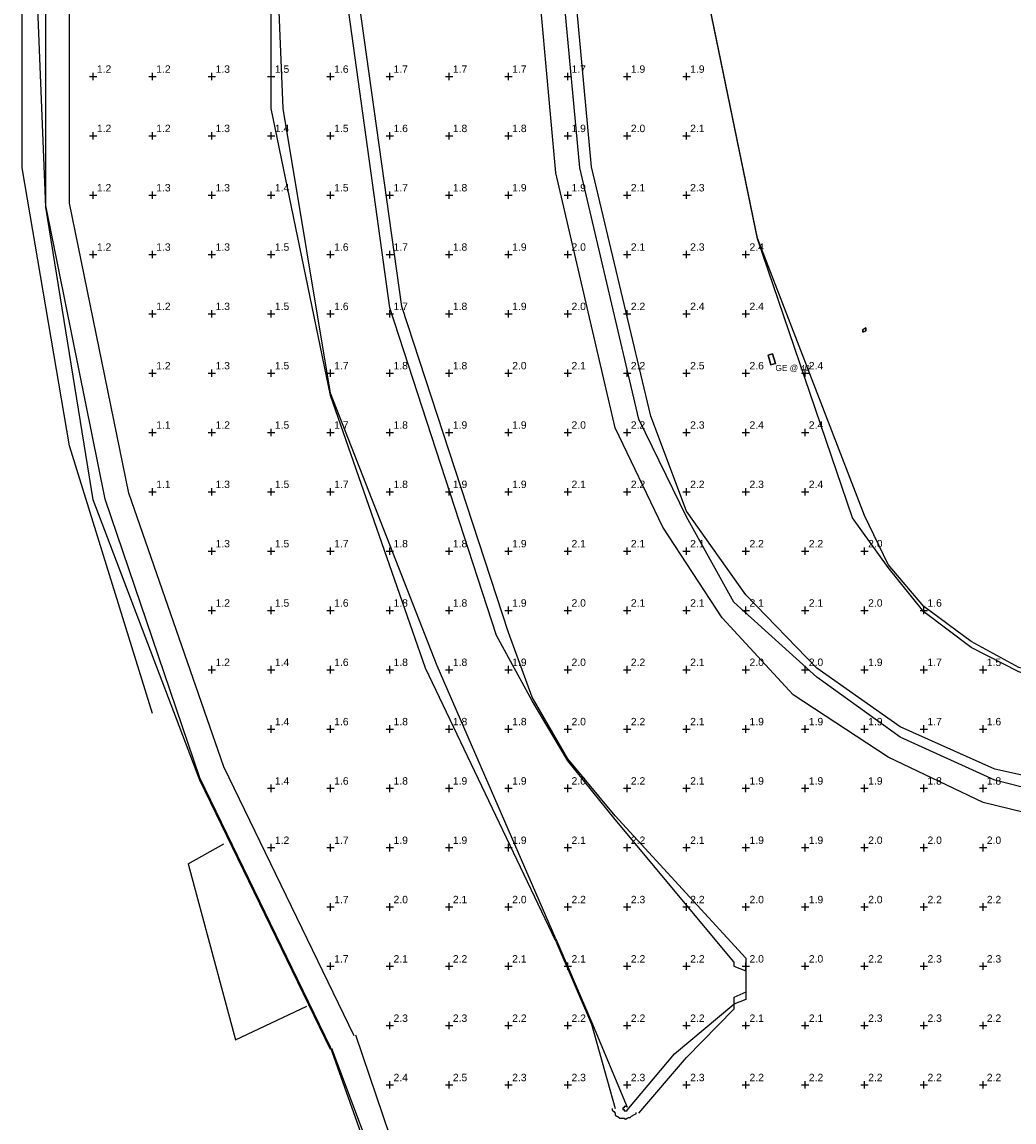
# Model space of a CAD drawing. Header units: feet. Extents: x 1564727 to 1564995, y 636134 to 636725.
# Tile 8 of 13: x 1564727 to 1564811, y 636543 to 636636. Entities that reach past the tile are written whole.
import ezdxf
from ezdxf.enums import TextEntityAlignment as Align

# ---------------------------------------------------------------- set-up
doc = ezdxf.new("R2010")
doc.units = ezdxf.units.FT
doc.header["$MEASUREMENT"] = 0
for name, color, linetype in [('111657_BP001.dwg - PV_P_Curb', 120, 'Continuous'), ('111657_BP001.dwg - PV_P_Drive', 230, 'Continuous'), ('111657_BP001.dwg - PV_P_EOP', 7, 'Continuous'), ('111657_BP001.dwg - RD_P_GR_Lt', 97, 'Continuous'), ('System Layers - Calculation Zones', 7, 'Continuous'), ('System Layers - Luminaires', 7, 'Continuous')]:
    doc.layers.add(name, color=color, linetype=linetype)
doc.styles.get("Standard").update_dxf_attribs({"font": 'arial.ttf'})

# ---------------------------------------------------------------- blocks, each defined once
blk = doc.blocks.new('VSL-CALCPOINT-CROSS')
at = {"color": 0}
for points in [[(-0.5, 0, 0), (0.5, 0, 0)], [(0, -0.5, 0), (0, 0.5, 0)]]:
    blk.add_polyline3d(points, dxfattribs=at)
blk.add_attdef('Calc_Result', (0.5, 0.5), '', height=1, dxfattribs=at)

msp = doc.modelspace()

# ---------------------------------------------------------------- linework, layer by layer
at = {"layer": '111657_BP001.dwg - PV_P_Curb', "color": 120}
for points in [[(1564797, 636594.3125, 0), (1564789, 636617.8125, 0), (1564784, 636642.125, 0), (1564782, 636666.875, 0), (1564784, 636691.8125, 0)], [(1564798, 636594.5, 0), (1564789, 636617.875, 0), (1564784, 636642.1875, 0), (1564782, 636666.875, 0), (1564784, 636691.8125, 0)], [(1564761, 636581.625, 0), (1564753, 636604.625, 0), (1564748, 636628.8125, 0), (1564748, 636653.3125, 0), (1564751, 636677.625, 0)], [(1564762, 636581.8125, 0), (1564753, 636604.8125, 0), (1564749, 636628.8125, 0), (1564748, 636653.3125, 0), (1564752, 636677.625, 0)], [(1564742, 636572.1875, 0), (1564733, 636595.8125, 0), (1564729, 636620.5, 0), (1564728, 636645.625, 0), (1564732, 636670.5, 0)], [(1564742, 636572.375, 0), (1564734, 636595.875, 0), (1564729, 636620.625, 0), (1564729, 636645.625, 0), (1564732, 636670.375, 0)], [(1564767, 636584.375, 0), (1564758, 636612, 0), (1564754, 636640.8125, 0), (1564756, 636669.6875, 0)], [(1564768, 636584.625, 0), (1564759, 636612.125, 0), (1564755, 636640.8125, 0), (1564756, 636669.625, 0)], [(1564779, 636602.625, 0), (1564774, 636623.8125, 0), (1564772, 636645.5, 0), (1564773, 636667.3125, 0)], [(1564780, 636602.875, 0), (1564775, 636623.875, 0), (1564773, 636645.5, 0), (1564774, 636667.125, 0)], [(1564817, 636570.125, 0), (1564809, 636572.1875, 0), (1564801, 636575.8125, 0), (1564794, 636580.875, 0), (1564787, 636587.1875, 0), (1564783, 636594.375, 0), (1564779, 636602.625, 0)], [(1564818, 636571.125, 0), (1564809, 636573.125, 0), (1564801, 636576.6875, 0), (1564794, 636581.625, 0), (1564788, 636587.8125, 0), (1564783, 636594.875, 0), (1564780, 636602.875, 0)], [(1564838, 636586.375, 0), (1564834, 636583.375, 0), (1564830, 636581.3125, 0), (1564825, 636579.875, 0), (1564820, 636579.375, 0), (1564815, 636579.875, 0), (1564811, 636581.3125, 0), (1564807, 636583.375, 0), (1564803, 636586.375, 0), (1564800, 636590.125, 0), (1564797, 636594.3125, 0)], [(1564837, 636586.8125, 0), (1564834, 636583.875, 0), (1564829, 636581.6875, 0), (1564825, 636580.375, 0), (1564820, 636579.875, 0), (1564816, 636580.375, 0), (1564811, 636581.6875, 0), (1564807, 636583.875, 0), (1564803, 636586.8125, 0), (1564800, 636590.375, 0), (1564798, 636594.5, 0)], [(1564777, 636568.875, 0), (1564773, 636573.8125, 0), (1564770, 636578.875, 0), (1564767, 636584.375, 0)], [(1564777, 636569.1875, 0), (1564773, 636574, 0), (1564770, 636579.1875, 0), (1564768, 636584.625, 0)], [(1564772, 636558.625, 0), (1564761, 636581.625, 0)], [(1564772, 636558.8125, 0), (1564762, 636581.8125, 0)], [(1564753, 636549.6875, 0), (1564742, 636572.375, 0)], [(1564753, 636549.5, 0), (1564742, 636572.1875, 0)], [(1564788, 636557.1875, 0), (1564777, 636569.1875, 0)], [(1564787, 636556.875, 0), (1564777, 636568.875, 0)], [(1564772, 636558.8125, 0), (1564775, 636551.8125, 0), (1564778, 636544.625, 0)], [(1564772, 636558.625, 0), (1564775, 636551.625, 0), (1564777, 636544.5, 0)], [(1564788, 636557.1875, 0), (1564788, 636556.8125, 0), (1564788, 636556.3125, 0), (1564788, 636555.8125, 0), (1564788, 636555.1875, 0), (1564788, 636554.6875, 0), (1564788, 636554.125, 0), (1564788, 636553.6875, 0), (1564787, 636553.3125, 0), (1564787, 636552.875, 0)], [(1564787, 636556.875, 0), (1564787, 636556.5, 0), (1564788, 636556.125, 0), (1564788, 636555.625, 0), (1564788, 636555.1875, 0), (1564788, 636554.8125, 0), (1564788, 636554.3125, 0), (1564787, 636553.875, 0), (1564787, 636553.625, 0), (1564787, 636553.3125, 0)], [(1564778, 636544.375, 0), (1564782, 636549.125, 0), (1564787, 636553.3125, 0)], [(1564779, 636544.125, 0), (1564783, 636548.8125, 0), (1564787, 636552.875, 0)], [(1564756, 636507.8125, 0), (1564757.75, 636516.1875, 0), (1564758.25, 636524.75, 0), (1564757.625, 636533.25, 0), (1564755.875, 636541.625, 0), (1564753, 636549.6875, 0)], [(1564756.125, 636507.9375, 0), (1564757.875, 636516.25, 0), (1564758.375, 636524.75, 0), (1564757.875, 636533.25, 0), (1564756.125, 636541.5625, 0), (1564753.125, 636549.5625, 0)], [(1564776.75, 636544.5, 0), (1564776.75, 636544.375, 0), (1564776.875, 636544.25, 0), (1564777, 636544.125, 0), (1564777, 636543.9375, 0), (1564777.125, 636543.875, 0), (1564777.25, 636543.8125, 0), (1564777.375, 636543.6875, 0), (1564777.5, 636543.6875, 0), (1564777.625, 636543.6875, 0), (1564777.75, 636543.6875, 0), (1564777.875, 636543.625, 0), (1564778, 636543.6875, 0), (1564778.125, 636543.75, 0), (1564778.25, 636543.75, 0), (1564778.375, 636543.875, 0), (1564778.625, 636544, 0), (1564778.75, 636544.0625, 0), (1564778.75, 636544.1875, 0)], [(1564778, 636544.625, 0), (1564778, 636544.625, 0), (1564778, 636544.6875, 0), (1564778, 636544.6875, 0), (1564778, 636544.6875, 0), (1564777.875, 636544.6875, 0), (1564777.875, 636544.6875, 0), (1564777.875, 636544.6875, 0), (1564777.875, 636544.6875, 0), (1564777.75, 636544.6875, 0), (1564777.75, 636544.6875, 0), (1564777.75, 636544.6875, 0), (1564777.75, 636544.625, 0), (1564777.75, 636544.625, 0), (1564777.75, 636544.625, 0), (1564777.75, 636544.5625, 0), (1564777.625, 636544.5625, 0), (1564777.625, 636544.5, 0), (1564777.625, 636544.5, 0), (1564777.625, 636544.5, 0), (1564777.625, 636544.4375, 0), (1564777.75, 636544.4375, 0), (1564777.75, 636544.375, 0), (1564777.75, 636544.375, 0), (1564777.75, 636544.375, 0), (1564777.75, 636544.3125, 0), (1564777.75, 636544.3125, 0), (1564777.75, 636544.3125, 0), (1564777.875, 636544.3125, 0), (1564777.875, 636544.3125, 0), (1564777.875, 636544.3125, 0), (1564777.875, 636544.3125, 0), (1564778, 636544.3125, 0), (1564778, 636544.3125, 0), (1564778, 636544.3125, 0), (1564778, 636544.375, 0), (1564778, 636544.375, 0)]]:
    msp.add_polyline3d(points, dxfattribs=at)
at = {"layer": '111657_BP001.dwg - PV_P_Drive', "color": 230}
for points in [[(1564741, 636565.125, 0), (1564744, 636566.8125, 0)], [(1564741, 636565.125, 0), (1564745, 636550.3125, 0)], [(1564745, 636550.3125, 0), (1564751, 636553.125, 0)]]:
    msp.add_polyline3d(points, dxfattribs=at)
at = {"layer": '111657_BP001.dwg - PV_P_EOP', "color": 7}
for points in [[(1564744, 636573.3125, 0), (1564736, 636596.375, 0), (1564731, 636620.8125, 0), (1564731, 636645.5, 0), (1564734, 636669.875, 0)], [(1564777, 636601.875, 0), (1564772, 636623.375, 0), (1564770, 636645.375, 0), (1564771, 636667.625, 0)], [(1564817, 636568.125, 0), (1564808, 636570.3125, 0), (1564800, 636574.125, 0), (1564792, 636579.375, 0), (1564786, 636585.875, 0), (1564781, 636593.5, 0), (1564777, 636601.875, 0)], [(1564755, 636550.625, 0), (1564744, 636573.3125, 0)], [(1564758.125, 636507.125, 0), (1564759.875, 636515.8125, 0), (1564760.5, 636524.6875, 0), (1564759.875, 636533.5625, 0), (1564758, 636542.25, 0), (1564755.125, 636550.6875, 0)]]:
    msp.add_polyline3d(points, dxfattribs=at)
at = {"layer": '111657_BP001.dwg - RD_P_GR_Lt', "color": 97}
msp.add_polyline3d([(1564738, 636577.8125, 0), (1564731, 636600.375, 0), (1564727, 636623.8125, 0), (1564727, 636647.375, 0), (1564730, 636670.875, 0)], dxfattribs=at)
at = {"layer": 'System Layers - Luminaires', "color": 5}
for points in [[(1564798.125, 636610.0625, 40), (1564798.125, 636610.3125, 40), (1564797.875, 636610.1875, 40), (1564797.875, 636609.9375, 40)], [(1564798.125, 636610.0625, 0), (1564798.125, 636610.3125, 0), (1564797.875, 636610.1875, 0), (1564797.875, 636609.9375, 0)], [(1564798.125, 636610.3125, 40), (1564797.875, 636610.1875, 40), (1564797.875, 636610.1875, 0), (1564798.125, 636610.3125, 0)], [(1564797.875, 636610.1875, 40), (1564797.875, 636609.9375, 40), (1564797.875, 636609.9375, 0), (1564797.875, 636610.1875, 0)], [(1564797.875, 636609.9375, 40), (1564798.125, 636610.0625, 40), (1564798.125, 636610.0625, 0), (1564797.875, 636609.9375, 0)], [(1564798.125, 636610.0625, 40), (1564798.125, 636610.3125, 40), (1564798.125, 636610.3125, 0), (1564798.125, 636610.0625, 0)], [(1564790.5, 636607.3125, 40), (1564790.125, 636607.1875, 40), (1564789.875, 636608, 40), (1564790.25, 636608.125, 40)], [(1564790.25, 636608.125, 40), (1564789.875, 636608, 40), (1564790.125, 636607.1875, 40), (1564790.5, 636607.3125, 40)], [(1564790.25, 636608.125, 40), (1564789.875, 636608, 40), (1564789.875, 636608, 40), (1564790.25, 636608.125, 40)], [(1564789.875, 636608, 40), (1564790.125, 636607.1875, 40), (1564790.125, 636607.1875, 40), (1564789.875, 636608, 40)], [(1564790.5, 636607.3125, 40), (1564790.25, 636608.125, 40), (1564790.25, 636608.125, 40), (1564790.5, 636607.3125, 40)], [(1564790.125, 636607.1875, 40), (1564790.5, 636607.3125, 40), (1564790.5, 636607.3125, 40), (1564790.125, 636607.1875, 40)]]:
    msp.add_polyline3d(points, close=True, dxfattribs=at)

# ---------------------------------------------------------------- block references
at = {"layer": 'System Layers - Calculation Zones', "color": 14, "xscale": 0.625, "yscale": 0.625}
for p, values in [((1564733, 636631.5), {'Calc_Result': '1.2'}), ((1564738, 636631.5), {'Calc_Result': '1.2'}), ((1564743, 636631.5), {'Calc_Result': '1.3'}), ((1564748, 636631.5), {'Calc_Result': '1.5'}), ((1564753, 636631.5), {'Calc_Result': '1.6'}), ((1564758, 636631.5), {'Calc_Result': '1.7'}), ((1564763, 636631.5), {'Calc_Result': '1.7'}), ((1564768, 636631.5), {'Calc_Result': '1.7'}), ((1564773, 636631.5), {'Calc_Result': '1.7'}), ((1564778, 636631.5), {'Calc_Result': '1.9'}), ((1564783, 636631.5), {'Calc_Result': '1.9'}), ((1564733, 636626.5), {'Calc_Result': '1.2'}), ((1564738, 636626.5), {'Calc_Result': '1.2'}), ((1564743, 636626.5), {'Calc_Result': '1.3'}), ((1564748, 636626.5), {'Calc_Result': '1.4'}), ((1564753, 636626.5), {'Calc_Result': '1.5'}), ((1564758, 636626.5), {'Calc_Result': '1.6'}), ((1564763, 636626.5), {'Calc_Result': '1.8'}), ((1564768, 636626.5), {'Calc_Result': '1.8'}), ((1564773, 636626.5), {'Calc_Result': '1.9'}), ((1564778, 636626.5), {'Calc_Result': '2.0'}), ((1564783, 636626.5), {'Calc_Result': '2.1'}), ((1564733, 636621.5), {'Calc_Result': '1.2'}), ((1564738, 636621.5), {'Calc_Result': '1.3'}), ((1564743, 636621.5), {'Calc_Result': '1.3'}), ((1564748, 636621.5), {'Calc_Result': '1.4'}), ((1564753, 636621.5), {'Calc_Result': '1.5'}), ((1564758, 636621.5), {'Calc_Result': '1.7'}), ((1564763, 636621.5), {'Calc_Result': '1.8'}), ((1564768, 636621.5), {'Calc_Result': '1.9'}), ((1564773, 636621.5), {'Calc_Result': '1.9'}), ((1564778, 636621.5), {'Calc_Result': '2.1'}), ((1564783, 636621.5), {'Calc_Result': '2.3'}), ((1564733, 636616.5), {'Calc_Result': '1.2'}), ((1564738, 636616.5), {'Calc_Result': '1.3'}), ((1564743, 636616.5), {'Calc_Result': '1.3'}), ((1564748, 636616.5), {'Calc_Result': '1.5'}), ((1564753, 636616.5), {'Calc_Result': '1.6'}), ((1564758, 636616.5), {'Calc_Result': '1.7'}), ((1564763, 636616.5), {'Calc_Result': '1.8'}), ((1564768, 636616.5), {'Calc_Result': '1.9'}), ((1564773, 636616.5), {'Calc_Result': '2.0'}), ((1564778, 636616.5), {'Calc_Result': '2.1'}), ((1564783, 636616.5), {'Calc_Result': '2.3'}), ((1564788, 636616.5), {'Calc_Result': '2.4'}), ((1564738, 636611.5), {'Calc_Result': '1.2'}), ((1564743, 636611.5), {'Calc_Result': '1.3'}), ((1564748, 636611.5), {'Calc_Result': '1.5'}), ((1564753, 636611.5), {'Calc_Result': '1.6'}), ((1564758, 636611.5), {'Calc_Result': '1.7'}), ((1564763, 636611.5), {'Calc_Result': '1.8'}), ((1564768, 636611.5), {'Calc_Result': '1.9'}), ((1564773, 636611.5), {'Calc_Result': '2.0'}), ((1564778, 636611.5), {'Calc_Result': '2.2'}), ((1564783, 636611.5), {'Calc_Result': '2.4'}), ((1564788, 636611.5), {'Calc_Result': '2.4'}), ((1564738, 636606.5), {'Calc_Result': '1.2'}), ((1564743, 636606.5), {'Calc_Result': '1.3'}), ((1564748, 636606.5), {'Calc_Result': '1.5'}), ((1564753, 636606.5), {'Calc_Result': '1.7'}), ((1564758, 636606.5), {'Calc_Result': '1.8'}), ((1564763, 636606.5), {'Calc_Result': '1.8'}), ((1564768, 636606.5), {'Calc_Result': '2.0'}), ((1564773, 636606.5), {'Calc_Result': '2.1'}), ((1564778, 636606.5), {'Calc_Result': '2.2'}), ((1564783, 636606.5), {'Calc_Result': '2.5'}), ((1564788, 636606.5), {'Calc_Result': '2.6'}), ((1564793, 636606.5), {'Calc_Result': '2.4'}), ((1564738, 636601.5), {'Calc_Result': '1.1'}), ((1564743, 636601.5), {'Calc_Result': '1.2'}), ((1564748, 636601.5), {'Calc_Result': '1.5'}), ((1564753, 636601.5), {'Calc_Result': '1.7'}), ((1564758, 636601.5), {'Calc_Result': '1.8'}), ((1564763, 636601.5), {'Calc_Result': '1.9'}), ((1564768, 636601.5), {'Calc_Result': '1.9'}), ((1564773, 636601.5), {'Calc_Result': '2.0'}), ((1564778, 636601.5), {'Calc_Result': '2.2'}), ((1564783, 636601.5), {'Calc_Result': '2.3'}), ((1564788, 636601.5), {'Calc_Result': '2.4'}), ((1564793, 636601.5), {'Calc_Result': '2.4'}), ((1564738, 636596.5), {'Calc_Result': '1.1'}), ((1564743, 636596.5), {'Calc_Result': '1.3'}), ((1564748, 636596.5), {'Calc_Result': '1.5'}), ((1564753, 636596.5), {'Calc_Result': '1.7'}), ((1564758, 636596.5), {'Calc_Result': '1.8'}), ((1564763, 636596.5), {'Calc_Result': '1.9'}), ((1564768, 636596.5), {'Calc_Result': '1.9'}), ((1564773, 636596.5), {'Calc_Result': '2.1'}), ((1564778, 636596.5), {'Calc_Result': '2.2'}), ((1564783, 636596.5), {'Calc_Result': '2.2'}), ((1564788, 636596.5), {'Calc_Result': '2.3'}), ((1564793, 636596.5), {'Calc_Result': '2.4'}), ((1564743, 636591.5), {'Calc_Result': '1.3'}), ((1564748, 636591.5), {'Calc_Result': '1.5'}), ((1564753, 636591.5), {'Calc_Result': '1.7'}), ((1564758, 636591.5), {'Calc_Result': '1.8'}), ((1564763, 636591.5), {'Calc_Result': '1.8'}), ((1564768, 636591.5), {'Calc_Result': '1.9'}), ((1564773, 636591.5), {'Calc_Result': '2.1'}), ((1564778, 636591.5), {'Calc_Result': '2.1'}), ((1564783, 636591.5), {'Calc_Result': '2.1'}), ((1564788, 636591.5), {'Calc_Result': '2.2'}), ((1564793, 636591.5), {'Calc_Result': '2.2'}), ((1564798, 636591.5), {'Calc_Result': '2.0'}), ((1564743, 636586.5), {'Calc_Result': '1.2'}), ((1564748, 636586.5), {'Calc_Result': '1.5'}), ((1564753, 636586.5), {'Calc_Result': '1.6'}), ((1564758, 636586.5), {'Calc_Result': '1.8'}), ((1564763, 636586.5), {'Calc_Result': '1.8'}), ((1564768, 636586.5), {'Calc_Result': '1.9'}), ((1564773, 636586.5), {'Calc_Result': '2.0'}), ((1564778, 636586.5), {'Calc_Result': '2.1'}), ((1564783, 636586.5), {'Calc_Result': '2.1'}), ((1564788, 636586.5), {'Calc_Result': '2.1'}), ((1564793, 636586.5), {'Calc_Result': '2.1'}), ((1564798, 636586.5), {'Calc_Result': '2.0'}), ((1564803, 636586.5), {'Calc_Result': '1.6'}), ((1564743, 636581.5), {'Calc_Result': '1.2'}), ((1564748, 636581.5), {'Calc_Result': '1.4'}), ((1564753, 636581.5), {'Calc_Result': '1.6'}), ((1564758, 636581.5), {'Calc_Result': '1.8'}), ((1564763, 636581.5), {'Calc_Result': '1.8'}), ((1564768, 636581.5), {'Calc_Result': '1.9'}), ((1564773, 636581.5), {'Calc_Result': '2.0'}), ((1564778, 636581.5), {'Calc_Result': '2.2'}), ((1564783, 636581.5), {'Calc_Result': '2.1'}), ((1564788, 636581.5), {'Calc_Result': '2.0'}), ((1564793, 636581.5), {'Calc_Result': '2.0'}), ((1564798, 636581.5), {'Calc_Result': '1.9'}), ((1564803, 636581.5), {'Calc_Result': '1.7'}), ((1564808, 636581.5), {'Calc_Result': '1.5'}), ((1564748, 636576.5), {'Calc_Result': '1.4'}), ((1564753, 636576.5), {'Calc_Result': '1.6'}), ((1564758, 636576.5), {'Calc_Result': '1.8'}), ((1564763, 636576.5), {'Calc_Result': '1.8'}), ((1564768, 636576.5), {'Calc_Result': '1.8'}), ((1564773, 636576.5), {'Calc_Result': '2.0'}), ((1564778, 636576.5), {'Calc_Result': '2.2'}), ((1564783, 636576.5), {'Calc_Result': '2.1'}), ((1564788, 636576.5), {'Calc_Result': '1.9'}), ((1564793, 636576.5), {'Calc_Result': '1.9'}), ((1564798, 636576.5), {'Calc_Result': '1.9'}), ((1564803, 636576.5), {'Calc_Result': '1.7'}), ((1564808, 636576.5), {'Calc_Result': '1.6'}), ((1564748, 636571.5), {'Calc_Result': '1.4'}), ((1564753, 636571.5), {'Calc_Result': '1.6'}), ((1564758, 636571.5), {'Calc_Result': '1.8'}), ((1564763, 636571.5), {'Calc_Result': '1.9'}), ((1564768, 636571.5), {'Calc_Result': '1.9'}), ((1564773, 636571.5), {'Calc_Result': '2.0'}), ((1564778, 636571.5), {'Calc_Result': '2.2'}), ((1564783, 636571.5), {'Calc_Result': '2.1'}), ((1564788, 636571.5), {'Calc_Result': '1.9'}), ((1564793, 636571.5), {'Calc_Result': '1.9'}), ((1564798, 636571.5), {'Calc_Result': '1.9'}), ((1564803, 636571.5), {'Calc_Result': '1.8'}), ((1564808, 636571.5), {'Calc_Result': '1.8'}), ((1564748, 636566.5), {'Calc_Result': '1.2'}), ((1564753, 636566.5), {'Calc_Result': '1.7'}), ((1564758, 636566.5), {'Calc_Result': '1.9'}), ((1564763, 636566.5), {'Calc_Result': '1.9'}), ((1564768, 636566.5), {'Calc_Result': '1.9'}), ((1564773, 636566.5), {'Calc_Result': '2.1'}), ((1564778, 636566.5), {'Calc_Result': '2.2'}), ((1564783, 636566.5), {'Calc_Result': '2.1'}), ((1564788, 636566.5), {'Calc_Result': '1.9'}), ((1564793, 636566.5), {'Calc_Result': '1.9'}), ((1564798, 636566.5), {'Calc_Result': '2.0'}), ((1564803, 636566.5), {'Calc_Result': '2.0'}), ((1564808, 636566.5), {'Calc_Result': '2.0'}), ((1564753, 636561.5), {'Calc_Result': '1.7'}), ((1564758, 636561.5), {'Calc_Result': '2.0'}), ((1564763, 636561.5), {'Calc_Result': '2.1'}), ((1564768, 636561.5), {'Calc_Result': '2.0'}), ((1564773, 636561.5), {'Calc_Result': '2.2'}), ((1564778, 636561.5), {'Calc_Result': '2.3'}), ((1564783, 636561.5), {'Calc_Result': '2.2'}), ((1564788, 636561.5), {'Calc_Result': '2.0'}), ((1564793, 636561.5), {'Calc_Result': '1.9'}), ((1564798, 636561.5), {'Calc_Result': '2.0'}), ((1564803, 636561.5), {'Calc_Result': '2.2'}), ((1564808, 636561.5), {'Calc_Result': '2.2'}), ((1564753, 636556.5), {'Calc_Result': '1.7'}), ((1564758, 636556.5), {'Calc_Result': '2.1'}), ((1564763, 636556.5), {'Calc_Result': '2.2'}), ((1564768, 636556.5), {'Calc_Result': '2.1'}), ((1564773, 636556.5), {'Calc_Result': '2.1'}), ((1564778, 636556.5), {'Calc_Result': '2.2'}), ((1564783, 636556.5), {'Calc_Result': '2.2'}), ((1564788, 636556.5), {'Calc_Result': '2.0'}), ((1564793, 636556.5), {'Calc_Result': '2.0'}), ((1564798, 636556.5), {'Calc_Result': '2.2'}), ((1564803, 636556.5), {'Calc_Result': '2.3'}), ((1564808, 636556.5), {'Calc_Result': '2.3'}), ((1564758, 636551.5), {'Calc_Result': '2.3'}), ((1564763, 636551.5), {'Calc_Result': '2.3'}), ((1564768, 636551.5), {'Calc_Result': '2.2'}), ((1564773, 636551.5), {'Calc_Result': '2.2'}), ((1564778, 636551.5), {'Calc_Result': '2.2'}), ((1564783, 636551.5), {'Calc_Result': '2.2'}), ((1564788, 636551.5), {'Calc_Result': '2.1'}), ((1564793, 636551.5), {'Calc_Result': '2.1'}), ((1564798, 636551.5), {'Calc_Result': '2.3'}), ((1564803, 636551.5), {'Calc_Result': '2.3'}), ((1564808, 636551.5), {'Calc_Result': '2.2'}), ((1564758, 636546.5), {'Calc_Result': '2.4'}), ((1564763, 636546.5), {'Calc_Result': '2.5'}), ((1564768, 636546.5), {'Calc_Result': '2.3'}), ((1564773, 636546.5), {'Calc_Result': '2.3'}), ((1564778, 636546.5), {'Calc_Result': '2.3'}), ((1564783, 636546.5), {'Calc_Result': '2.3'}), ((1564788, 636546.5), {'Calc_Result': '2.2'}), ((1564793, 636546.5), {'Calc_Result': '2.2'}), ((1564798, 636546.5), {'Calc_Result': '2.2'}), ((1564803, 636546.5), {'Calc_Result': '2.2'}), ((1564808, 636546.5), {'Calc_Result': '2.2'})]:
    msp.add_blockref('VSL-CALCPOINT-CROSS', p, dxfattribs=at).add_auto_attribs(values)

# ---------------------------------------------------------------- texts
at = {"layer": 'System Layers - Luminaires', "color": 5}
msp.add_text("GE @ 40'", height=0.5, dxfattribs=at).set_placement((1564790.5, 636607.1875, 40), align=Align.TOP_LEFT)

doc.saveas('drawing.dxf')
